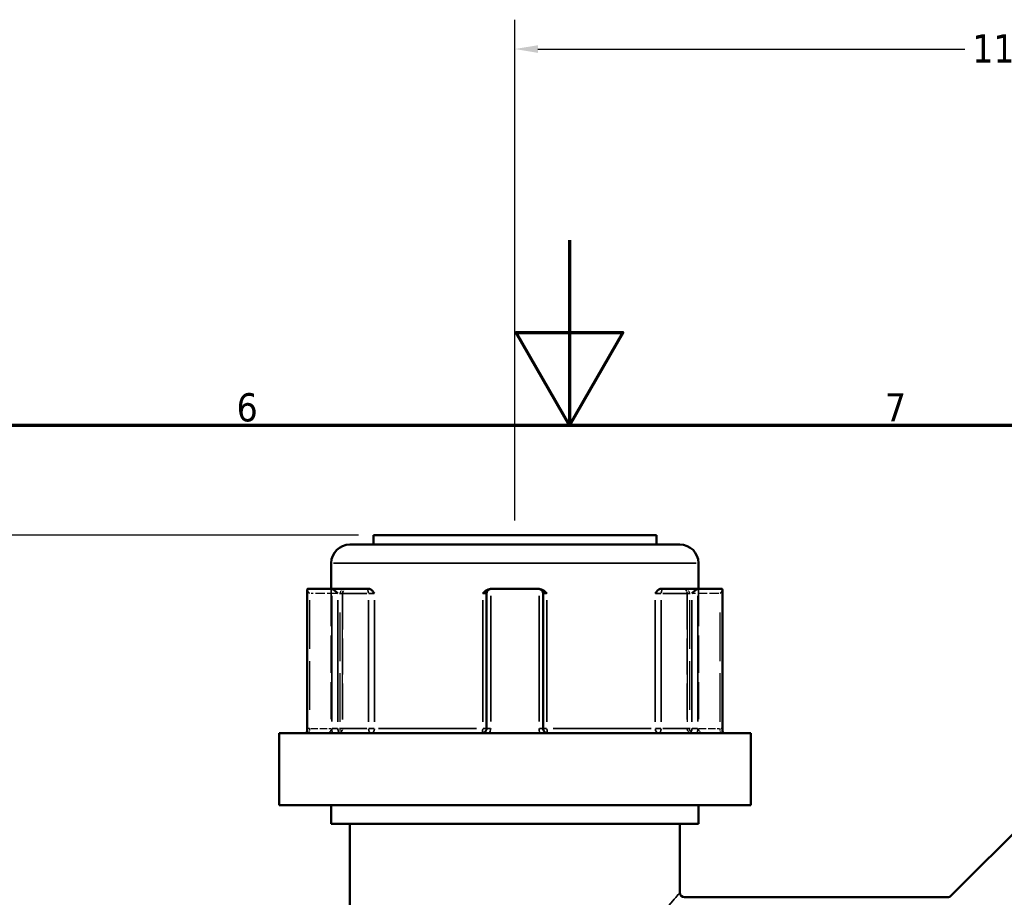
# Model space of a CAD drawing. Header units: millimetres. Extents: x 0 to 893, y 0 to 988.
# Tile 6 of 20: x 361 to 468, y 523 to 618. Entities that reach past the tile are written whole.
import ezdxf

# ---------------------------------------------------------------- set-up
doc = ezdxf.new("R2010")
doc.units = ezdxf.units.MM
doc.linetypes.add('DASHED', pattern=[0.2067, 0.1654, -0.0413])
for name, color, linetype, lineweight in [('Border (ANSI)', 7, 'Continuous', 70), ('Dimension (ANSI)', 7, 'Continuous', 25), ('Hidden (ANSI)', 7, 'DASHED', 35), ('Hidden Narrow (ANSI)', 7, 'DASHED', 25), ('Visible (ANSI)', 7, 'Continuous', 50), ('Visible Narrow (ANSI)', 7, 'Continuous', 35)]:
    doc.layers.add(name, color=color, linetype=linetype, lineweight=lineweight)
doc.styles.add('Note Text (ANSI)', font='tahoma.ttf')
doc.dimstyles.new('Default - mm (ANSI)', dxfattribs={"dimtxt": 3.048, "dimasz": 2.5, "dimexe": 3.175, "dimexo": 1.6002, "dimgap": 0.8, "dimtad": 0, "dimtoh": 1, "dimrnd": 1e-08, "dimzin": 4, "dimdsep": 46, "dimtxsty": 'Note Text (ANSI)', "dimcen": 0.09, "dimdle": 10, "dimclrd": 256, "dimclre": 256, "dimclrt": 256, "dimadec": 1, "dimazin": 1, "dimtfac": 1, "dimtofl": 0, "dimtmove": 0, "dimatfit": 3, "dimfxl": 1, "dimtolj": 1, "dimtzin": 4, "dimlwd": -1, "dimlwe": -1, "dimarcsym": 0})

# ---------------------------------------------------------------- blocks, each defined once
blk = doc.blocks.new('Borders Default Border')
at = {"layer": 'Border (ANSI)', "flags": 128}
for points in [[(420.5, 594), (420.5, 574), (414.73, 584), (426.27, 584), (420.5, 574)], [(20, 20), (20, 574), (821, 574), (821, 20), (20, 20)]]:
    blk.add_lwpolyline(points, dxfattribs=at)
at = {"layer": 'Border (ANSI)', "char_height": 3.05, "attachment_point": 7, "style": 'Note Text (ANSI)'}
for s, insert in [('6', (384.49, 574.34)), ('7', (454.6, 574.4))]:
    blk.add_mtext(s, dxfattribs=dict(at, insert=insert))
blk = doc.blocks.new('*D8')
at = {"layer": 'Defpoints', "color": 0, "transparency": 16777216}
for p in [(269.61, 562.08), (399.28, 562.08), (414.91, 212.08)]:
    blk.add_point(p, dxfattribs=at)
at = {"layer": 'Dimension (ANSI)', "transparency": 16777216}
for p, q in [((397.68, 562.08), (266.44, 562.08)), ((269.61, 559.58), (269.61, 394.06)), ((269.61, 214.58), (269.61, 380.11)), ((413.31, 212.08), (266.44, 212.08))]:
    blk.add_line(p, q, dxfattribs=at)
for points in [[(269.19, 559.58), (270.03, 559.58), (269.61, 562.08)], [(269.19, 214.58), (270.03, 214.58), (269.61, 212.08)]]:
    blk.add_solid(points, dxfattribs=at)
at = {"layer": 'Dimension (ANSI)', "transparency": 16777216, "insert": (268.02, 380.91), "char_height": 3.048, "attachment_point": 1, "rotation": 90, "style": 'Note Text (ANSI)'}
blk.add_mtext('\\A1;350.00', dxfattribs=at)
blk = doc.blocks.new('*D10')
at = {"layer": 'Defpoints', "color": 0, "transparency": 16777216}
for p in [(525.58, 614.67), (414.58, 562.08), (525.58, 532.06)]:
    blk.add_point(p, dxfattribs=at)
at = {"layer": 'Dimension (ANSI)', "transparency": 16777216}
for p, q in [((414.58, 563.68), (414.58, 617.84)), ((525.58, 533.66), (525.58, 617.84)), ((417.08, 614.67), (463.24, 614.67)), ((523.08, 614.67), (476.92, 614.67))]:
    blk.add_line(p, q, dxfattribs=at)
for points in [[(417.08, 615.08), (417.08, 614.25), (414.58, 614.67)], [(523.08, 615.08), (523.08, 614.25), (525.58, 614.67)]]:
    blk.add_solid(points, dxfattribs=at)
at = {"layer": 'Dimension (ANSI)', "transparency": 16777216, "insert": (464.04, 616.25), "char_height": 3.048, "attachment_point": 1, "style": 'Note Text (ANSI)'}
blk.add_mtext('\\A1;111.00', dxfattribs=at)

msp = doc.modelspace()

# ---------------------------------------------------------------- linework, layer by layer
at = {"layer": 'Hidden (ANSI)', "ltscale": 24.350912}
for p, q in [((394.731, 556.28), (394.731, 541.18)), ((434.431, 556.28), (434.431, 541.18))]:
    msp.add_line(p, q, dxfattribs=at)
at = {"layer": 'Hidden (ANSI)', "ltscale": 23.54459}
for p, q in [((395.949, 555.78), (395.949, 541.18)), ((433.213, 555.78), (433.213, 541.18))]:
    msp.add_line(p, q, dxfattribs=at)
at = {"layer": 'Hidden (ANSI)', "ltscale": 0.346335}
for centre, start, end in [((396.449, 555.78), 159.15758, 180), ((432.713, 555.78), 0, 20.84242)]:
    msp.add_arc(centre, 0.5, start, end, dxfattribs=at)
at = {"layer": 'Hidden (ANSI)', "ltscale": 1.495845}
for centre, start, end in [((394.231, 541.18), 270, 0), ((395.449, 541.18), 270, 0), ((433.713, 541.18), 180, 270), ((434.931, 541.18), 180, 270)]:
    msp.add_arc(centre, 0.5, start, end, dxfattribs=at)
at = {"layer": 'Hidden (ANSI)', "ltscale": 1.29952}
for centre, major_axis, start_param, end_param in [((392.635, 555.78), (-0.483, 0.483), 0.2617994, 1.3089969), ((436.527, 555.78), (-0.483, -0.483), 1.8325957, 2.8797933)]:
    msp.add_ellipse(centre, major_axis=major_axis, ratio=0.2679492, start_param=start_param, end_param=end_param, dxfattribs=at)
at = {"layer": 'Hidden (ANSI)', "ltscale": 1.940749}
for points, knots in [([(395.919, 555.78), (395.919, 555.781), (395.919, 555.781), (395.955, 555.888), (395.99, 555.988), (396.058, 556.133), (396.093, 556.194), (396.163, 556.263), (396.195, 556.28), (396.228, 556.28)], [-0.000316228, -0.000316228, -0.000316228, -0.000316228, 0, 0, 0.044767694, 0.044767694, 0.076339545, 0.076339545, 0.099395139, 0.099395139, 0.099395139, 0.099395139]), ([(432.934, 556.28), (432.966, 556.28), (432.998, 556.263), (433.069, 556.194), (433.103, 556.133), (433.171, 555.988), (433.206, 555.888), (433.242, 555.781), (433.242, 555.781), (433.242, 555.78)], [0.236796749, 0.236796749, 0.236796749, 0.236796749, 0.258427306, 0.258427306, 0.288047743, 0.288047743, 0.330048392, 0.330048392, 0.330345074, 0.330345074, 0.330345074, 0.330345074])]:
    msp.add_open_spline(points, degree=3, knots=knots, dxfattribs=at)
at = {"layer": 'Hidden Narrow (ANSI)', "ltscale": 6.056921}
for p, q in [((395.292, 555.78), (392.538, 555.78)), ((436.624, 555.78), (433.87, 555.78))]:
    msp.add_line(p, q, dxfattribs=at)
at = {"layer": 'Hidden Narrow (ANSI)', "ltscale": 31.785196}
for p, q in [((392.385, 555.05), (392.385, 541.91)), ((395.699, 541.91), (395.699, 555.05)), ((395.919, 555.05), (395.919, 541.91)), ((433.242, 541.91), (433.242, 555.05)), ((433.463, 555.05), (433.463, 541.91)), ((436.777, 541.91), (436.777, 555.05))]:
    msp.add_line(p, q, dxfattribs=at)
at = {"layer": 'Hidden Narrow (ANSI)', "ltscale": 0.540283}
for p, q in [((392.371, 541.18), (392.184, 541.18)), ((436.977, 541.18), (436.79, 541.18))]:
    msp.add_line(p, q, dxfattribs=at)
at = {"layer": 'Hidden Narrow (ANSI)', "ltscale": 4.762628}
for p, q in [((392.505, 541.18), (394.67, 541.18)), ((434.491, 541.18), (436.656, 541.18))]:
    msp.add_line(p, q, dxfattribs=at)
at = {"layer": 'Hidden Narrow (ANSI)', "ltscale": 1.346251}
for centre, major_axis, ratio, start_param, end_param in [((395.949, 555.78), (0, 0.5), 0.5, 0.0785398, 1.4922565), ((433.213, 555.78), (0, 0.5), 0.5, 4.7909288, 6.2046455), ((395.449, 541.18), (0, -0.5), 0.5, 0.0785398, 1.4922565), ((395.449, 541.18), (0, -0.5), 0.94014, 0.0785398, 1.4922565), ((433.713, 541.18), (0, -0.5), 0.94014, 4.7909288, 6.2046455), ((433.713, 541.18), (0, -0.5), 0.5, 4.7909288, 6.2046455)]:
    msp.add_ellipse(centre, major_axis=major_axis, ratio=ratio, start_param=start_param, end_param=end_param, dxfattribs=at)
at = {"layer": 'Hidden Narrow (ANSI)', "ltscale": 1.368955}
for points, knots in [([(392.385, 541.18), (392.385, 541.148), (392.384, 541.115), (392.379, 541.033), (392.373, 540.984), (392.356, 540.88), (392.342, 540.828), (392.308, 540.733), (392.285, 540.698), (392.258, 540.682), (392.252, 540.68), (392.246, 540.68)], [0, 0, 0, 0, 0.01936722, 0.01936722, 0.05035476, 0.05035476, 0.09063857, 0.09063857, 0.14300752, 0.14300752, 0.15775689, 0.15775689, 0.15775689, 0.15775689]), ([(436.915, 540.68), (436.91, 540.68), (436.904, 540.682), (436.876, 540.698), (436.854, 540.733), (436.819, 540.828), (436.806, 540.88), (436.788, 540.984), (436.783, 541.033), (436.778, 541.115), (436.777, 541.148), (436.777, 541.18)], [-0.78964294, -0.78964294, -0.78964294, -0.78964294, -0.77489403, -0.77489403, -0.72252491, -0.72252491, -0.68224097, -0.68224097, -0.65125333, -0.65125333, -0.63188605, -0.63188605, -0.63188605, -0.63188605])]:
    msp.add_open_spline(points, degree=3, knots=knots, dxfattribs=at)
at = {"layer": 'Visible (ANSI)'}
for p, q in [((399.281, 562.08), (429.881, 562.08)), ((399.281, 562.08), (399.281, 561.08)), ((429.881, 562.08), (429.881, 561.08)), ((396.731, 561.08), (432.431, 561.08)), ((394.731, 559.08), (394.731, 556.28)), ((434.431, 559.08), (434.431, 556.28)), ((392.135, 556.213), (392.135, 541.18)), ((392.199, 556.28), (394.759, 556.28)), ((398.509, 556.28), (394.759, 556.28)), ((398.855, 556.28), (398.509, 556.28)), ((411.521, 555.78), (411.521, 541.18)), ((412.021, 556.28), (411.953, 556.28)), ((412.021, 556.28), (417.141, 556.28)), ((417.208, 556.28), (417.141, 556.28)), ((417.641, 541.18), (417.641, 555.78)), ((430.653, 556.28), (430.306, 556.28)), ((434.402, 556.28), (430.653, 556.28)), ((434.402, 556.28), (436.962, 556.28)), ((437.027, 541.18), (437.027, 556.213)), ((389.081, 540.68), (440.081, 540.68)), ((389.081, 540.68), (389.081, 532.88)), ((440.081, 540.68), (440.081, 532.88)), ((389.081, 532.88), (440.081, 532.88)), ((394.731, 532.88), (394.731, 530.88)), ((434.431, 532.88), (434.431, 530.88)), ((461.727, 523.076), (471.034, 532.383)), ((394.731, 530.88), (434.431, 530.88)), ((396.731, 530.88), (396.731, 482.98)), ((432.431, 530.88), (432.431, 523.43)), ((461.374, 522.93), (432.931, 522.93))]:
    msp.add_line(p, q, dxfattribs=at)
for centre, radius, start, end in [((396.731, 559.08), 2, 90, 180), ((432.431, 559.08), 2, 0, 90), ((412.021, 555.78), 0.5, 96.1232, 180), ((417.141, 555.78), 0.5, 0, 83.8768), ((432.931, 523.43), 0.5, 180, 270), ((461.374, 523.43), 0.5, 270, 315)]:
    msp.add_arc(centre, radius, start, end, dxfattribs=at)
for centre, major_axis, start_param, end_param in [((392.635, 555.78), (-0.483, 0.483), 6.1282559, 6.5449847), ((395.195, 555.78), (0.483, -0.483), 1.3089969, 2.7729233), ((433.967, 555.78), (0.483, 0.483), 0.3686694, 1.8325957), ((436.527, 555.78), (-0.483, -0.483), 2.8797933, 3.2965221)]:
    msp.add_ellipse(centre, major_axis=major_axis, ratio=0.2679492, start_param=start_param, end_param=end_param, dxfattribs=at)
for points in [[(392.177, 556.277), (392.185, 556.279), (392.192, 556.28), (392.199, 556.28)], [(394.759, 556.28), (394.77, 556.28), (394.78, 556.279), (394.791, 556.277)], [(411.967, 556.277), (411.985, 556.279), (412.003, 556.28), (412.021, 556.28)], [(417.141, 556.28), (417.158, 556.28), (417.176, 556.279), (417.194, 556.277)], [(434.371, 556.277), (434.381, 556.279), (434.392, 556.28), (434.402, 556.28)], [(436.962, 556.28), (436.969, 556.28), (436.977, 556.279), (436.984, 556.277)]]:
    msp.add_open_spline(points, degree=3, dxfattribs=at)
for points, knots in [([(398.855, 556.28), (398.907, 556.28), (398.959, 556.263), (399.078, 556.194), (399.138, 556.133), (399.259, 555.988), (399.322, 555.888), (399.39, 555.781), (399.391, 555.781), (399.391, 555.78)], [0.236796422, 0.236796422, 0.236796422, 0.236796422, 0.258426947, 0.258426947, 0.28804734, 0.28804734, 0.330047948, 0.330047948, 0.33034463, 0.33034463, 0.33034463, 0.33034463]), ([(411.108, 555.78), (411.109, 555.781), (411.11, 555.781), (411.214, 555.888), (411.312, 555.988), (411.5, 556.133), (411.595, 556.194), (411.785, 556.263), (411.868, 556.28), (411.953, 556.28)], [-0.000316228, -0.000316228, -0.000316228, -0.000316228, 0, 0, 0.044767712, 0.044767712, 0.076339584, 0.076339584, 0.099395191, 0.099395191, 0.099395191, 0.099395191]), ([(417.208, 556.28), (417.293, 556.28), (417.377, 556.263), (417.566, 556.194), (417.661, 556.133), (417.849, 555.988), (417.948, 555.888), (418.052, 555.781), (418.052, 555.781), (418.053, 555.78)], [0.23679648, 0.23679648, 0.23679648, 0.23679648, 0.25842701, 0.25842701, 0.28804741, 0.28804741, 0.330048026, 0.330048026, 0.330344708, 0.330344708, 0.330344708, 0.330344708]), ([(429.77, 555.78), (429.77, 555.781), (429.771, 555.781), (429.839, 555.888), (429.902, 555.988), (430.023, 556.133), (430.083, 556.194), (430.202, 556.263), (430.254, 556.28), (430.306, 556.28)], [-0.000316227, -0.000316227, -0.000316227, -0.000316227, 0, 0, 0.044767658, 0.044767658, 0.076339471, 0.076339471, 0.099395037, 0.099395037, 0.099395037, 0.099395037]), ([(392.061, 540.68), (392.069, 540.702), (392.077, 540.727), (392.092, 540.784), (392.099, 540.815), (392.111, 540.881), (392.117, 540.916), (392.125, 540.988), (392.129, 541.026), (392.133, 541.102), (392.135, 541.141), (392.135, 541.18)], [-0.073246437, -0.073246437, -0.073246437, -0.073246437, -0.05859715, -0.05859715, -0.043947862, -0.043947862, -0.029298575, -0.029298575, -0.014649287, -0.014649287, 0, 0, 0, 0]), ([(411.521, 541.18), (411.521, 541.131), (411.513, 541.083), (411.477, 540.961), (411.437, 540.892), (411.314, 540.763), (411.222, 540.711), (411.09, 540.684), (411.055, 540.68), (411.021, 540.68)], [-0.2354349, -0.2354349, -0.2354349, -0.2354349, -0.20621481, -0.20621481, -0.15946266, -0.15946266, -0.09868487, -0.09868487, -0.07767797, -0.07767797, -0.07767797, -0.07767797]), ([(418.141, 540.68), (418.116, 540.68), (418.092, 540.682), (417.982, 540.698), (417.9, 540.733), (417.779, 540.828), (417.735, 540.88), (417.678, 540.984), (417.66, 541.033), (417.644, 541.115), (417.641, 541.148), (417.641, 541.18)], [-0.78964304, -0.78964304, -0.78964304, -0.78964304, -0.77486935, -0.77486935, -0.72250929, -0.72250929, -0.68223232, -0.68223232, -0.65125004, -0.65125004, -0.63188611, -0.63188611, -0.63188611, -0.63188611]), ([(437.027, 541.18), (437.027, 541.141), (437.028, 541.102), (437.032, 541.026), (437.036, 540.988), (437.045, 540.916), (437.05, 540.881), (437.063, 540.815), (437.07, 540.784), (437.085, 540.727), (437.093, 540.702), (437.101, 540.68)], [0.63188605, 0.63188605, 0.63188605, 0.63188605, 0.646535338, 0.646535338, 0.661184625, 0.661184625, 0.675833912, 0.675833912, 0.6904832, 0.6904832, 0.705132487, 0.705132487, 0.705132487, 0.705132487])]:
    msp.add_open_spline(points, degree=3, knots=knots, dxfattribs=at)
at = {"layer": 'Visible Narrow (ANSI)'}
for p, q in [((434.186, 559.08), (394.975, 559.08)), ((395.61, 555.78), (398.593, 555.78)), ((398.79, 555.78), (399.368, 555.78)), ((411.142, 555.78), (411.519, 555.78)), ((417.642, 555.78), (418.019, 555.78)), ((429.793, 555.78), (430.372, 555.78)), ((430.568, 555.78), (433.551, 555.78)), ((392.177, 541.935), (392.177, 555.522)), ((394.791, 555.522), (394.791, 541.935)), ((395.445, 541.91), (395.445, 555.05)), ((398.759, 555.05), (398.759, 541.91)), ((399.391, 541.91), (399.391, 555.05)), ((411.108, 555.05), (411.108, 541.91)), ((411.967, 541.935), (411.967, 555.522)), ((417.194, 555.522), (417.194, 541.935)), ((418.053, 541.91), (418.053, 555.05)), ((429.77, 555.05), (429.77, 541.91)), ((430.403, 541.91), (430.403, 555.05)), ((433.717, 555.05), (433.717, 541.91)), ((434.371, 541.935), (434.371, 555.522)), ((436.984, 555.522), (436.984, 541.935)), ((392.173, 541.18), (392.135, 541.18)), ((395.412, 541.18), (394.813, 541.18)), ((398.593, 541.18), (395.61, 541.18)), ((399.368, 541.18), (398.79, 541.18)), ((399.845, 541.18), (410.431, 541.18)), ((411.519, 541.18), (411.142, 541.18)), ((411.931, 541.18), (411.522, 541.18)), ((417.639, 541.18), (417.23, 541.18)), ((418.019, 541.18), (417.642, 541.18)), ((418.731, 541.18), (429.316, 541.18)), ((430.372, 541.18), (429.793, 541.18)), ((433.551, 541.18), (430.568, 541.18)), ((434.348, 541.18), (433.749, 541.18)), ((437.027, 541.18), (436.988, 541.18))]:
    msp.add_line(p, q, dxfattribs=at)
for centre, major_axis, ratio, start_param, end_param in [((398.509, 555.78), (0, 0.5), 0.5, 4.7909288, 6.2046455), ((430.653, 555.78), (0, 0.5), 0.5, 0.0785398, 1.4922565), ((399.009, 541.18), (0, -0.5), 0.5, 4.7909288, 6.2046455), ((399.009, 541.18), (0, -0.5), 0.7652014, 0.0785398, 1.4922565), ((411.021, 541.18), (0, -0.5), 0.1749386, 0.0785398, 1.4922565), ((418.141, 541.18), (0, -0.5), 0.1749386, 4.7909288, 6.2046455), ((430.153, 541.18), (0, -0.5), 0.7652014, 4.7909288, 6.2046455), ((430.153, 541.18), (0, -0.5), 0.5, 0.0785398, 1.4922565)]:
    msp.add_ellipse(centre, major_axis=major_axis, ratio=ratio, start_param=start_param, end_param=end_param, dxfattribs=at)
for points, knots in [([(392.122, 540.68), (392.123, 540.686), (392.125, 540.692), (392.147, 540.788), (392.161, 540.886), (392.175, 541.051), (392.177, 541.115), (392.177, 541.18)], [-0.052385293, -0.052385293, -0.052385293, -0.052385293, -0.05035476, -0.05035476, -0.019367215, -0.019367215, 0, 0, 0, 0]), ([(394.791, 541.18), (394.791, 541.115), (394.795, 541.051), (394.814, 540.886), (394.836, 540.788), (394.868, 540.692), (394.87, 540.686), (394.872, 540.68)], [0.631886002, 0.631886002, 0.631886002, 0.631886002, 0.65125392, 0.65125392, 0.682242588, 0.682242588, 0.684271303, 0.684271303, 0.684271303, 0.684271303]), ([(395.806, 540.68), (395.788, 540.68), (395.769, 540.682), (395.687, 540.698), (395.627, 540.733), (395.541, 540.828), (395.51, 540.88), (395.47, 540.984), (395.458, 541.033), (395.447, 541.115), (395.445, 541.148), (395.445, 541.18)], [-0.78964289, -0.78964289, -0.78964289, -0.78964289, -0.77489871, -0.77489871, -0.72252786, -0.72252786, -0.68224259, -0.68224259, -0.65125392, -0.65125392, -0.631886, -0.631886, -0.631886, -0.631886]), ([(411.831, 540.68), (411.87, 540.747), (411.901, 540.818), (411.953, 540.985), (411.967, 541.083), (411.967, 541.18)], [0.183049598, 0.183049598, 0.183049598, 0.183049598, 0.206214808, 0.206214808, 0.235434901, 0.235434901, 0.235434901, 0.235434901]), ([(417.194, 541.18), (417.194, 541.115), (417.2, 541.051), (417.233, 540.886), (417.27, 540.788), (417.324, 540.692), (417.327, 540.686), (417.331, 540.68)], [0.631886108, 0.631886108, 0.631886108, 0.631886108, 0.651250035, 0.651250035, 0.682232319, 0.682232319, 0.684271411, 0.684271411, 0.684271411, 0.684271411]), ([(433.717, 541.18), (433.717, 541.131), (433.712, 541.083), (433.687, 540.961), (433.659, 540.892), (433.572, 540.763), (433.506, 540.711), (433.408, 540.684), (433.382, 540.68), (433.355, 540.68)], [-0.31350591, -0.31350591, -0.31350591, -0.31350591, -0.28428582, -0.28428582, -0.23753367, -0.23753367, -0.17675588, -0.17675588, -0.15574903, -0.15574903, -0.15574903, -0.15574903]), ([(434.289, 540.68), (434.313, 540.747), (434.331, 540.818), (434.362, 540.985), (434.371, 541.083), (434.371, 541.18)], [0.261120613, 0.261120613, 0.261120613, 0.261120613, 0.28428582, 0.28428582, 0.313505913, 0.313505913, 0.313505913, 0.313505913]), ([(436.984, 541.18), (436.984, 541.115), (436.987, 541.051), (437, 540.886), (437.015, 540.788), (437.036, 540.692), (437.038, 540.686), (437.039, 540.68)], [0.63188605, 0.63188605, 0.63188605, 0.63188605, 0.651253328, 0.651253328, 0.682240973, 0.682240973, 0.684271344, 0.684271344, 0.684271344, 0.684271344]), ([(432.428, 523.427), (432.427, 523.427), (432.321, 523.305), (431.787, 522.692), (431.218, 522.037), (429.811, 520.378), (428.985, 519.388), (427.584, 517.624), (427.043, 516.924), (425.896, 515.364), (425.289, 514.495), (424.019, 512.446), (423.361, 511.236), (422.697, 509.274), (422.533, 508.609), (422.35, 507.081), (422.382, 506.213), (422.73, 504.329), (423.102, 503.335), (424.005, 501.445), (424.54, 500.547), (426.221, 497.964), (427.428, 496.416), (429.57, 493.758), (430.525, 492.635), (431.795, 491.156), (432.194, 490.7), (432.404, 490.46), (432.429, 490.431), (432.428, 490.432)], [-8.0521895, -8.0521895, -8.0521895, -8.0521895, -7.721308, -7.721308, -7.2005067, -7.2005067, -6.695816, -6.695816, -6.3960486, -6.3960486, -6.0632765, -6.0632765, -5.6584596, -5.6584596, -5.4632313, -5.4632313, -5.2195529, -5.2195529, -4.9151438, -4.9151438, -4.6008479, -4.6008479, -3.9603997, -3.9603997, -3.3440838, -3.3440838, -2.8474268, -2.8474268, -2.684036, -2.684036, -2.684036, -2.684036])]:
    msp.add_open_spline(points, degree=3, knots=knots, dxfattribs=at)

# ---------------------------------------------------------------- block references
msp.add_blockref('Borders Default Border', (0, 0))

# ---------------------------------------------------------------- dimensions: what is measured, and where the dimension line sits
at = {"layer": 'Dimension (ANSI)'}
dim = msp.add_linear_dim(base=(525.581, 614.667), p1=(414.581, 562.08), p2=(525.581, 532.055), dimstyle='Default - mm (ANSI)', override={"dimgap": 0.8, "dimtoh": 0, "dimdec": 2, "dimtol": 0, "dimlim": 0, "dimtp": 0, "dimtm": 0, "dimtdec": 2, "dimatfit": 1}, dxfattribs=at)
dim.commit()
dim.dimension.update_dxf_attribs({"geometry": '*D10', "text_midpoint": (470.081, 614.667), "dimtype": 160})
dim = msp.add_linear_dim(base=(269.6116, 562.0799), p1=(414.9109, 212.0848), p2=(399.2807, 562.0799), angle=90, dimstyle='Default - mm (ANSI)', override={"dimgap": 0.8, "dimtoh": 0, "dimdec": 2, "dimtol": 0, "dimlim": 0, "dimtp": 0, "dimtm": 0, "dimtdec": 2, "dimatfit": 1}, dxfattribs=at)
dim.commit()
dim.dimension.update_dxf_attribs({"geometry": '*D8', "text_midpoint": (269.6116, 387.0845), "dimtype": 160})

doc.saveas('drawing.dxf')
